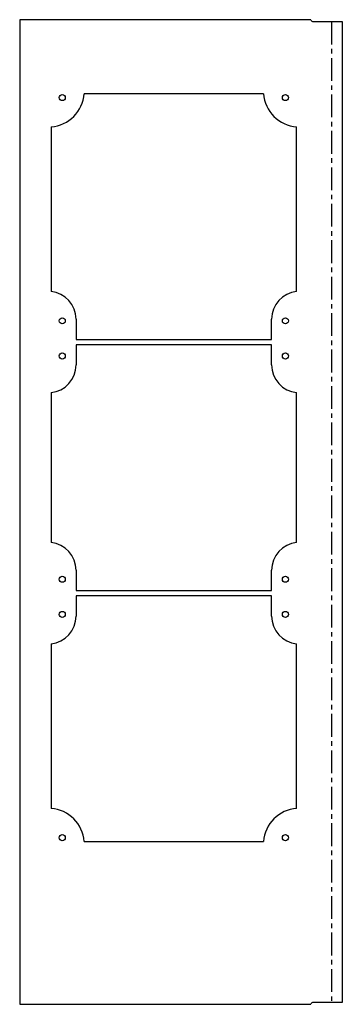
# Model space of a CAD drawing. Header units: millimetres. Extents: x 0 to 180, y 0 to 549.
import ezdxf

# ---------------------------------------------------------------- set-up
doc = ezdxf.new("R2010")
doc.units = ezdxf.units.MM
doc.linetypes.add('CENTERX2', pattern=[20.32, 12.7, -2.54, 2.54, -2.54])

msp = doc.modelspace()

# ---------------------------------------------------------------- linework, layer by layer
at = {"color": 7, "linetype": 'Continuous', "lineweight": 25}
for p, q in [((0, 549.25), (0, 0.25)), ((162.47, 549.25), (0, 549.25)), ((163.75, 548.2), (179.97, 548.2)), ((179.97, 548.2), (179.97, 1.3)), ((136, 508), (36, 508)), ((17.5, 489.5), (17.5, 397.68)), ((154.5, 397.68), (154.5, 489.5)), ((31.5, 382.25), (31.5, 371)), ((140.5, 371), (140.5, 382.25)), ((31.5, 371), (140.5, 371)), ((31.5, 368), (31.5, 356.75)), ((140.5, 368), (31.5, 368)), ((140.5, 356.75), (140.5, 368)), ((17.5, 341.32), (17.5, 257.68)), ((154.5, 257.68), (154.5, 341.32)), ((31.5, 242.25), (31.5, 231)), ((140.5, 231), (140.5, 242.25)), ((31.5, 231), (140.5, 231)), ((140.5, 228), (31.5, 228)), ((31.5, 228), (31.5, 216.75)), ((140.5, 216.75), (140.5, 228)), ((17.5, 201.32), (17.5, 109.5)), ((154.5, 109.5), (154.5, 201.32)), ((36, 91), (136, 91)), ((0, 0.25), (162.47, 0.25)), ((179.97, 1.3), (163.75, 1.3))]:
    msp.add_line(p, q, dxfattribs=at)
at = {"color": 7, "linetype": 'CENTERX2'}
msp.add_line((173.86, 548.2), (173.86, 1.3), dxfattribs=at)
at = {"color": 7, "linetype": 'Continuous', "lineweight": 25}
for centre in [(23.75, 505.84), (148.25, 505.84), (23.75, 381.34), (148.25, 381.34), (23.75, 361.75), (148.25, 361.75), (23.75, 237.25), (148.25, 237.25), (23.75, 217.66), (148.25, 217.66), (23.75, 93.16), (148.25, 93.16)]:
    msp.add_circle(centre, 1.7, dxfattribs=at)
for centre, radius, start, end in [((163.75, 549.5), 1.3, 191.0875, 270), ((16, 509.5), 20.06, 274.2892, 355.7108), ((156, 509.5), 20.06, 184.2892, 265.7108), ((16, 382.25), 15.5, 0.0001, 84.4464), ((156, 382.25), 15.5, 95.5536, 179.9999), ((16, 356.75), 15.5, 275.5536, 359.9999), ((156, 356.75), 15.5, 180.0001, 264.4464), ((16, 242.25), 15.5, 0.0001, 84.4464), ((156, 242.25), 15.5, 95.5536, 179.9999), ((16, 216.75), 15.5, 275.5536, 359.9999), ((156, 216.75), 15.5, 180.0001, 264.4464), ((16, 89.5), 20.06, 4.2892, 85.7108), ((156, 89.5), 20.06, 94.2892, 175.7108), ((163.75, 0), 1.3, 90, 168.9125)]:
    msp.add_arc(centre, radius, start, end, dxfattribs=at)

doc.saveas('drawing.dxf')
